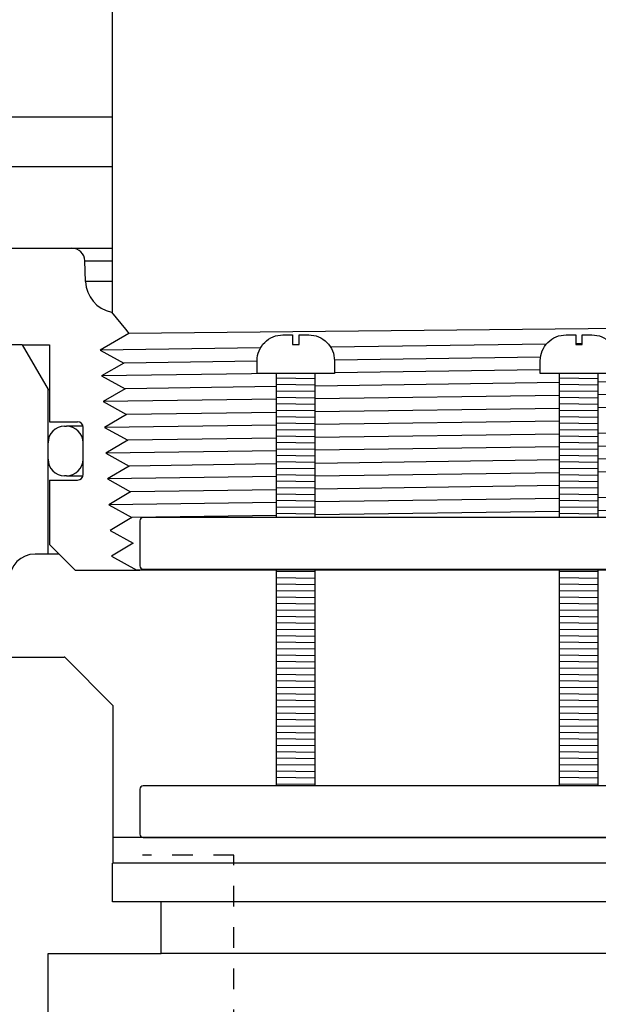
# Model space of a CAD drawing. Extents: x -169 to 2224, y 0 to 2796.
# Tile 138 of 256: x 1563.42 to 1566.23, y 405 to 409.78. Entities that reach past the tile are written whole.
import ezdxf

# ---------------------------------------------------------------- set-up
doc = ezdxf.new("R2010")
doc.units = 0
doc.header["$MEASUREMENT"] = 0
doc.header["$PDSIZE"] = 1
doc.linetypes.add('HIDDEN5', pattern=[0.05, 0.025, -0.025])
doc.layers.get('DEFPOINTS').update_dxf_attribs({"linetype": 'CONTINUOUS'})
for name, color, linetype in [('DIM', 3, 'CONTINUOUS'), ('FILL-TUBE', 1, 'CONTINUOUS'), ('GALV-4', 4, 'CONTINUOUS'), ('JACK-SCREW', 2, 'CONTINUOUS'), ('PEAGRAVEL-HATCH', 3, 'CONTINUOUS'), ('SPILL-BUCKET', 1, 'CONTINUOUS')]:
    doc.layers.add(name, color=color, linetype=linetype)
doc.styles.add('SIMPLEX', font='simplex')
doc.dimstyles.new('DIM64', dxfattribs={"dimscale": 64, "dimtxt": 0.09375, "dimasz": 0.09375, "dimexe": 0.0625, "dimexo": 0.0625, "dimgap": 0.046875, "dimtad": 1, "dimdec": 4, "dimzin": 3, "dimdsep": 46, "dimlunit": 4, "dimtxsty": 'SIMPLEX', "dimcen": 0, "dimclrd": 256, "dimclre": 256, "dimclrt": 256, "dimadec": 0, "dimazin": 0, "dimtfac": 1, "dimtdec": 4, "dimtmove": 0, "dimatfit": 3, "dimfxl": 1, "dimfrac": 2, "dimtolj": 1, "dimtzin": 0, "dimarcsym": 0})

# ---------------------------------------------------------------- blocks, each defined once
blk = doc.blocks.new('*D19')
at = {"layer": 'DEFPOINTS', "color": 0, "transparency": 16777216}
for p in [(1294.3654, 414.2886), (1931.8718, 414.0074), (1931.8718, 136.5159)]:
    blk.add_point(p, dxfattribs=at)
at = {"layer": 'DIM', "lineweight": -2, "transparency": 16777216}
for p, q in [((1294.3654, 410.2886), (1294.3654, 132.5159)), ((1931.8718, 410.0074), (1931.8718, 132.5159)), ((1300.3654, 136.5159), (1925.8718, 136.5159))]:
    blk.add_line(p, q, dxfattribs=at)
at = {"layer": 'DIM', "transparency": 16777216}
for points in [[(1300.3654, 137.5159), (1300.3654, 135.5159), (1294.3654, 136.5159)], [(1925.8718, 137.5159), (1925.8718, 135.5159), (1931.8718, 136.5159)]]:
    blk.add_solid(points, dxfattribs=at)
at = {"layer": 'DIM', "transparency": 16777216, "insert": (1613.1186, 144.0873), "char_height": 6, "attachment_point": 5, "style": 'SIMPLEX'}
blk.add_mtext('\\A1;53\'-1 1/2" (F.V. TANK SLAB)', dxfattribs=at)

msp = doc.modelspace()

# ---------------------------------------------------------------- hatches: boundary and pattern name
at = {"layer": 'PEAGRAVEL-HATCH'}
h = msp.add_hatch(dxfattribs=at)
h.set_pattern_fill('AR-SAND', color=256, scale=7.5, style=0)
h.set_pattern_definition([(37.5, (1739.785, 351.516), (-0.47245, 14.4512), [0, -11.4, 0, -12.75, 0, -12.1875]), (7.5, (1739.785, 351.516), (13.2733, 21.1661), [0, -6.15, 0, -10.275, 0, -3.9375]), (327.5, (1730.56, 351.516), (23.35606, 0.04244), [0, -3.75, 0, -13.5, 0, -17.625]), (317.5, (1730.56, 351.516), (22.546, 6.5826), [0, -1.875, 0, -8.85, 0, -10.125])])
edge = h.paths.add_edge_path()
edge.add_line((1502.41593, 409.69624), (1506.60226, 409.69624))
edge.add_line((1506.60226, 409.69624), (1506.60226, 403.79544))
edge.add_line((1506.60226, 403.79544), (1506.32446, 403.79544))
edge.add_line((1506.32446, 403.79544), (1506.32446, 400.01755))
edge.add_line((1506.32446, 400.01755), (1506.60226, 400.01755))
edge.add_line((1506.60226, 400.01755), (1506.60226, 374.25844))
edge.add_arc((1510.60226, 374.25844), 4, 540, 630)
edge.add_line((1510.60226, 370.25844), (1558.71317, 370.25844))
edge.add_line((1558.71317, 370.25844), (1558.71317, 369.86125))
edge.add_line((1558.71317, 369.86125), (1558.8988, 369.86125))
edge.add_line((1558.8988, 369.86125), (1558.8988, 369.90728))
edge.add_line((1558.8988, 369.90728), (1559.45567, 369.90728))
edge.add_line((1559.45567, 369.90728), (1559.45567, 369.86125))
edge.add_line((1559.45567, 369.86125), (1559.96632, 369.82554))
edge.add_line((1559.96632, 369.82554), (1559.96632, 369.41265))
edge.add_line((1559.96632, 369.41265), (1560.09007, 369.41265))
edge.add_line((1560.09007, 369.41265), (1560.09007, 368.51547))
edge.add_line((1560.09007, 368.51547), (1563.85253, 368.51547))
edge.add_line((1563.85253, 368.51547), (1563.85253, 359.01592))
edge.add_arc((1562.31496, 359.94093), 1.79437, 220.90684, 328.96868, ccw=False)
edge.add_line((1560.95882, 358.76592), (1560.95882, 357.76592))
edge.add_line((1560.95882, 357.76592), (1560.07536, 357.76592))
edge.add_line((1560.07536, 357.76592), (1562.23861, 357.76592))
edge.add_line((1562.23861, 357.76592), (1562.97514, 356.45069))
edge.add_line((1562.97514, 356.45069), (1560.57536, 356.05233))
edge.add_arc((1560.82536, 356.05233), 0.25, 540, 630)
edge.add_line((1560.82536, 355.80233), (1563.43653, 355.80233))
edge.add_line((1563.43653, 355.80233), (1563.43653, 352.55385))
edge.add_line((1563.43653, 352.55385), (1553.16593, 352.55385))
edge.add_line((1553.16593, 352.55385), (1552.16593, 353.51592))
edge.add_line((1552.16593, 353.51592), (1547.16593, 353.51592))
edge.add_line((1547.16593, 353.51592), (1546.16593, 353.54703))
edge.add_line((1546.16593, 353.54703), (1536.66593, 353.54703))
edge.add_line((1536.66593, 353.54703), (1535.66593, 353.51592))
edge.add_line((1535.66593, 353.51592), (1530.66593, 353.51592))
edge.add_line((1530.66593, 353.51592), (1529.66593, 353.54456))
edge.add_line((1529.66593, 353.54456), (1520.16593, 353.54456))
edge.add_line((1520.16593, 353.54456), (1519.16593, 353.51592))
edge.add_line((1519.16593, 353.51592), (1510.00978, 353.51592))
edge.add_line((1510.00978, 353.51592), (1509.90567, 359.04592))
edge.add_arc((1503.96562, 359.37854), 5.94935, 356.794997, 432.28927)
edge.add_line((1505.77548, 365.04592), (1503.31514, 365.04592))
edge.add_line((1503.31514, 365.04592), (1503.31514, 365.39672))
edge.add_arc((1503.31514, 366.04592), 0.6492, 180, 270, ccw=False)
edge.add_line((1502.66593, 366.04592), (1502.41593, 366.04592))
edge.add_line((1502.41593, 366.04592), (1502.41593, 409.69624))

# ---------------------------------------------------------------- linework, layer by layer
at = {"layer": 'FILL-TUBE', "color": 1, "linetype": 'HIDDEN5'}
msp.add_lwpolyline([(1564.46337, 359.07761), (1564.46337, 405.72628), (1564.01986, 405.72628)], dxfattribs=at)
at = {"layer": 'GALV-4'}
msp.add_line((1563.87235, 409.86122), (1563.87235, 408.3614), dxfattribs=at)
at = {"layer": 'GALV-4', "linetype": 'Continuous'}
for p, q in [((1563.86883, 408.3614), (1563.93728, 408.27774)), ((1563.95396, 408.25735), (1563.81444, 408.17646)), ((1563.93728, 408.27774), (1563.95396, 408.25736)), ((1563.81444, 408.17646), (1563.92879, 408.114)), ((1563.92879, 408.114), (1563.8214, 408.05155)), ((1563.8214, 408.05155), (1563.93541, 407.98909)), ((1563.93541, 407.98909), (1563.82836, 407.92663)), ((1563.82836, 407.92663), (1563.94204, 407.86417)), ((1563.94204, 407.86417), (1563.83531, 407.80172)), ((1563.83531, 407.80172), (1563.94866, 407.73926)), ((1563.94866, 407.73926), (1563.84227, 407.6768)), ((1563.84227, 407.6768), (1563.95528, 407.61434)), ((1563.95528, 407.61434), (1563.84923, 407.55189)), ((1563.84923, 407.55189), (1563.96191, 407.48943)), ((1563.96191, 407.48943), (1563.85618, 407.42697)), ((1563.85618, 407.42697), (1563.96853, 407.36451)), ((1563.96853, 407.36451), (1563.86314, 407.30206)), ((1563.86314, 407.30206), (1563.97515, 407.2396)), ((1563.97515, 407.2396), (1563.8701, 407.17714)), ((1563.8701, 407.17714), (1563.99165, 407.10916)), ((1568.38039, 407.10916), (1563.99165, 407.10916))]:
    msp.add_line(p, q, dxfattribs=at)
at = {"layer": 'GALV-4', "color": 7, "linetype": 'Continuous'}
for p, q in [((1568.32584, 408.30137), (1563.95396, 408.25736)), ((1565.97801, 408.20571), (1564.93176, 408.19157)), ((1566.15204, 408.20807), (1566.12079, 408.20764)), ((1564.59174, 408.18697), (1563.81444, 408.17646)), ((1564.57561, 408.1232), (1563.92879, 408.114)), ((1565.95011, 408.14276), (1564.95058, 408.12854)), ((1564.66965, 408.06305), (1563.8214, 408.05155)), ((1565.94892, 408.0804), (1564.95061, 408.06686)), ((1566.04267, 408.01916), (1564.85686, 408.00224)), ((1567.41597, 408.03875), (1566.23017, 408.02183)), ((1564.66936, 407.99956), (1563.93541, 407.98909)), ((1567.41597, 407.97543), (1566.23017, 407.9593)), ((1564.66936, 407.93807), (1563.82836, 407.92663)), ((1566.04267, 407.95675), (1564.85686, 407.94062)), ((1564.66936, 407.87458), (1563.94204, 407.86417)), ((1566.04267, 407.89424), (1564.85686, 407.87727)), ((1567.41597, 407.91389), (1566.23017, 407.89692)), ((1566.04267, 407.83183), (1564.85686, 407.81565)), ((1564.66936, 407.8131), (1563.83531, 407.80172)), ((1567.41597, 407.78903), (1566.23017, 407.77201)), ((1564.66936, 407.7496), (1563.94866, 407.73926)), ((1566.04267, 407.76932), (1564.85686, 407.7523)), ((1567.41597, 407.72571), (1566.23017, 407.70948)), ((1564.66936, 407.68812), (1563.84227, 407.6768)), ((1566.04267, 407.70692), (1564.85686, 407.69069)), ((1566.04267, 407.6444), (1564.85686, 407.62733)), ((1567.41597, 407.66418), (1566.23017, 407.6471)), ((1564.66936, 407.62463), (1563.95528, 407.61434)), ((1566.04267, 407.582), (1564.85686, 407.56572)), ((1567.41597, 407.60085), (1566.23017, 407.58457)), ((1564.66936, 407.56315), (1563.84923, 407.55189)), ((1564.66936, 407.49965), (1563.96191, 407.48943)), ((1566.04267, 407.51948), (1564.85686, 407.50236)), ((1566.04267, 407.45708), (1564.85686, 407.44075)), ((1567.41597, 407.47599), (1566.23017, 407.45966)), ((1564.66936, 407.43817), (1563.85618, 407.42697)), ((1566.04267, 407.39457), (1564.85686, 407.37739)), ((1567.41597, 407.41446), (1566.23017, 407.39728)), ((1564.66936, 407.37467), (1563.96853, 407.36451))]:
    msp.add_line(p, q, dxfattribs=at)
at = {"layer": 'JACK-SCREW'}
for p, q in [((1564.66936, 407.3644), (1564.66936, 408.06305)), ((1564.85686, 407.3644), (1564.85686, 408.06305)), ((1566.04267, 407.3644), (1566.04267, 408.06305)), ((1566.23017, 407.3644), (1566.23017, 408.06305)), ((1564.66936, 406.06305), (1564.66936, 407.1144)), ((1564.85686, 406.06305), (1564.85686, 407.1144)), ((1566.04267, 406.06305), (1566.04267, 407.1144)), ((1566.23017, 406.06305), (1566.23017, 407.1144))]:
    msp.add_line(p, q, dxfattribs=at)
for points in [[(1564.95061, 408.12555), (1564.95061, 408.06305), (1564.57561, 408.06305), (1564.57561, 408.12555, -0.4142136), (1564.70061, 408.25055), (1564.74749, 408.25055), (1564.74749, 408.20367), (1564.77874, 408.20367), (1564.77874, 408.25055), (1564.82561, 408.25055, -0.4142136)], [(1566.32392, 408.12555), (1566.32392, 408.06305), (1565.94892, 408.06305), (1565.94892, 408.12555, -0.4142136), (1566.07392, 408.25055), (1566.12079, 408.25055), (1566.12079, 408.20367), (1566.15204, 408.20367), (1566.15204, 408.25055), (1566.19892, 408.25055, -0.4142136)]]:
    msp.add_lwpolyline(points, format="xyb", close=True, dxfattribs=at)
at = {"layer": 'JACK-SCREW', "color": 2, "linetype": 'Continuous'}
msp.add_lwpolyline([(1568.26624, 407.13003), (1568.26624, 407.34878, 0.4142136), (1568.25061, 407.3644), (1564.02222, 407.3644, 0.4142136), (1564.00659, 407.34878), (1564.00659, 407.13003, 0.4142136), (1564.02222, 407.1144), (1568.25061, 407.1144, 0.4142136)], format="xyb", close=True, dxfattribs=at)
msp.add_lwpolyline([(1566.95391, 406.06305), (1564.02222, 406.06305, 0.4142136), (1564.00659, 406.04742), (1564.00659, 405.82867, 0.4142136), (1564.02222, 405.81305), (1566.95391, 405.81305)], format="xyb", dxfattribs=at)
at = {"layer": 'SPILL-BUCKET', "color": 7, "linetype": 'Continuous'}
for p, q in [((1562.7077, 409.309), (1563.87235, 409.309)), ((1562.7077, 409.06789), (1563.87235, 409.06789)), ((1563.74017, 408.61032), (1563.87235, 408.61032)), ((1563.87235, 408.509), (1563.74371, 408.509)), ((1564.66936, 408.0423), (1564.85686, 408.03963)), ((1566.04267, 408.0423), (1566.23017, 408.03963)), ((1564.66936, 408.01104), (1564.85686, 408.00838)), ((1564.66936, 407.97979), (1564.85686, 407.97712)), ((1566.04267, 408.01104), (1566.23017, 408.00838)), ((1566.04267, 407.97979), (1566.23017, 407.97712)), ((1564.66936, 407.94854), (1564.85686, 407.94587)), ((1564.66936, 407.91728), (1564.85686, 407.91462)), ((1566.04267, 407.94854), (1566.23017, 407.94587)), ((1566.04267, 407.91728), (1566.23017, 407.91462)), ((1564.66936, 407.88603), (1564.85686, 407.88336)), ((1566.04267, 407.88603), (1566.23017, 407.88336)), ((1564.66936, 407.85478), (1564.85686, 407.85211)), ((1564.66936, 407.82352), (1564.85686, 407.82086)), ((1566.04267, 407.85478), (1566.23017, 407.85211)), ((1566.04267, 407.82352), (1566.23017, 407.82086)), ((1563.64155, 407.80744), (1563.65154, 407.80744)), ((1563.6605, 407.80744), (1563.65154, 407.80744)), ((1564.66936, 407.79227), (1564.85686, 407.7896)), ((1566.04267, 407.79227), (1566.23017, 407.7896)), ((1563.5616, 407.64754), (1563.5616, 407.72749)), ((1563.73148, 407.64754), (1563.73148, 407.72749)), ((1563.73148, 407.72749), (1563.73173, 407.72749)), ((1563.73173, 407.72749), (1563.73249, 407.72749)), ((1564.66936, 407.76102), (1564.85686, 407.75835)), ((1564.66936, 407.72976), (1564.85686, 407.7271)), ((1566.04267, 407.76102), (1566.23017, 407.75835)), ((1566.04267, 407.72976), (1566.23017, 407.7271)), ((1564.66936, 407.69851), (1564.85686, 407.69584)), ((1566.04267, 407.69851), (1566.23017, 407.69584)), ((1563.73173, 407.64754), (1563.73148, 407.64754)), ((1563.73248, 407.64754), (1563.73173, 407.64754)), ((1564.66936, 407.66726), (1564.85686, 407.66459)), ((1564.66936, 407.636), (1564.85686, 407.63334)), ((1566.04267, 407.66726), (1566.23017, 407.66459)), ((1566.04267, 407.636), (1566.23017, 407.63334)), ((1564.66936, 407.60475), (1564.85686, 407.60208)), ((1566.04267, 407.60475), (1566.23017, 407.60208)), ((1563.65154, 407.5676), (1563.64155, 407.5676)), ((1564.66936, 407.5735), (1564.85686, 407.57083)), ((1564.66936, 407.54225), (1564.85686, 407.53958)), ((1566.04267, 407.5735), (1566.23017, 407.57083)), ((1566.04267, 407.54225), (1566.23017, 407.53958)), ((1564.66936, 407.51099), (1564.85686, 407.50832)), ((1566.04267, 407.51099), (1566.23017, 407.50832)), ((1564.66936, 407.47974), (1564.85686, 407.47707)), ((1564.66936, 407.44849), (1564.85686, 407.44582)), ((1566.04267, 407.47974), (1566.23017, 407.47707)), ((1566.04267, 407.44849), (1566.23017, 407.44582)), ((1564.66936, 407.41723), (1564.85686, 407.41457)), ((1566.04267, 407.41723), (1566.23017, 407.41457)), ((1564.66936, 407.38598), (1564.85686, 407.38331)), ((1566.04267, 407.38598), (1566.23017, 407.38331)), ((1564.66936, 407.1047), (1564.85686, 407.10203)), ((1566.04267, 407.1047), (1566.23017, 407.10203)), ((1564.66936, 407.07345), (1564.85686, 407.07078)), ((1566.04267, 407.07345), (1566.23017, 407.07078)), ((1564.66936, 407.04219), (1564.85686, 407.03953)), ((1564.66936, 407.01094), (1564.85686, 407.00827)), ((1566.04267, 407.04219), (1566.23017, 407.03953)), ((1566.04267, 407.01094), (1566.23017, 407.00827)), ((1564.66936, 406.97969), (1564.85686, 406.97702)), ((1566.04267, 406.97969), (1566.23017, 406.97702)), ((1564.66936, 406.94844), (1564.85686, 406.94577)), ((1564.66936, 406.91718), (1564.85686, 406.91451)), ((1566.04267, 406.94844), (1566.23017, 406.94577)), ((1566.04267, 406.91718), (1566.23017, 406.91451)), ((1564.66936, 406.88593), (1564.85686, 406.88326)), ((1566.04267, 406.88593), (1566.23017, 406.88326)), ((1564.66936, 406.85468), (1564.85686, 406.85201)), ((1564.66936, 406.82342), (1564.85686, 406.82076)), ((1566.04267, 406.85468), (1566.23017, 406.85201)), ((1566.04267, 406.82342), (1566.23017, 406.82076)), ((1564.66936, 406.79217), (1564.85686, 406.7895)), ((1566.04267, 406.79217), (1566.23017, 406.7895)), ((1564.66936, 406.76092), (1564.85686, 406.75825)), ((1564.66936, 406.72966), (1564.85686, 406.727)), ((1566.04267, 406.76092), (1566.23017, 406.75825)), ((1566.04267, 406.72966), (1566.23017, 406.727)), ((1564.66936, 406.69841), (1564.85686, 406.69574)), ((1566.04267, 406.69841), (1566.23017, 406.69574)), ((1564.66936, 406.66716), (1564.85686, 406.66449)), ((1564.66936, 406.6359), (1564.85686, 406.63324)), ((1566.04267, 406.66716), (1566.23017, 406.66449)), ((1566.04267, 406.6359), (1566.23017, 406.63324)), ((1564.66936, 406.60465), (1564.85686, 406.60198)), ((1566.04267, 406.60465), (1566.23017, 406.60198)), ((1564.66936, 406.5734), (1564.85686, 406.57073)), ((1564.66936, 406.54214), (1564.85686, 406.53948)), ((1566.04267, 406.5734), (1566.23017, 406.57073)), ((1566.04267, 406.54214), (1566.23017, 406.53948)), ((1564.66936, 406.51089), (1564.85686, 406.50822)), ((1566.04267, 406.51089), (1566.23017, 406.50822)), ((1564.66936, 406.47964), (1564.85686, 406.47697)), ((1564.66936, 406.44838), (1564.85686, 406.44572)), ((1566.04267, 406.47964), (1566.23017, 406.47697)), ((1566.04267, 406.44838), (1566.23017, 406.44572)), ((1564.66936, 406.41713), (1564.85686, 406.41446)), ((1566.04267, 406.41713), (1566.23017, 406.41446)), ((1564.66936, 406.38588), (1564.85686, 406.38321)), ((1564.66936, 406.35463), (1564.85686, 406.35196)), ((1566.04267, 406.38588), (1566.23017, 406.38321)), ((1566.04267, 406.35463), (1566.23017, 406.35196)), ((1564.66936, 406.32337), (1564.85686, 406.3207)), ((1566.04267, 406.32337), (1566.23017, 406.3207)), ((1564.66936, 406.29212), (1564.85686, 406.28945)), ((1564.66936, 406.26087), (1564.85686, 406.2582)), ((1566.04267, 406.29212), (1566.23017, 406.28945)), ((1566.04267, 406.26087), (1566.23017, 406.2582)), ((1564.66936, 406.22961), (1564.85686, 406.22695)), ((1564.66936, 406.19836), (1564.85686, 406.19569)), ((1566.04267, 406.22961), (1566.23017, 406.22695)), ((1566.04267, 406.19836), (1566.23017, 406.19569)), ((1564.66936, 406.16711), (1564.85686, 406.16444)), ((1566.04267, 406.16711), (1566.23017, 406.16444)), ((1564.66936, 406.13585), (1564.85686, 406.13319)), ((1564.66936, 406.1046), (1564.85686, 406.10193)), ((1566.04267, 406.13585), (1566.23017, 406.13319)), ((1566.04267, 406.1046), (1566.23017, 406.10193)), ((1564.66936, 406.07335), (1564.85686, 406.07068)), ((1566.04267, 406.07335), (1566.23017, 406.07068))]:
    msp.add_line(p, q, dxfattribs=at)
at = {"layer": 'SPILL-BUCKET', "linetype": 'Continuous'}
for p, q in [((1563.38696, 408.6706), (1563.67775, 408.6706)), ((1563.67775, 408.6706), (1563.87235, 408.6706)), ((1563.74371, 408.509), (1563.74017, 408.61032)), ((1563.86883, 408.3614), (1563.87235, 408.3614)), ((1563.43669, 408.20217), (1562.71407, 408.20217)), ((1563.43669, 408.20217), (1563.5616, 407.98581)), ((1563.43669, 408.20217), (1563.5681, 408.20217)), ((1563.5681, 408.20217), (1563.5681, 407.82917)), ((1563.5616, 407.98581), (1563.56322, 407.98581)), ((1563.5616, 407.18711), (1563.5616, 407.98581)), ((1563.56322, 407.98581), (1563.5681, 407.98581)), ((1563.5681, 407.82917), (1563.7046, 407.82917)), ((1563.68731, 407.80744), (1563.6605, 407.80744)), ((1563.73178, 407.80744), (1563.68731, 407.80744)), ((1563.73248, 407.57424), (1563.73248, 407.80129)), ((1563.5681, 407.54636), (1563.5681, 407.23408)), ((1563.5681, 407.54636), (1563.7046, 407.54636)), ((1563.65154, 407.5676), (1563.66049, 407.5676)), ((1563.66049, 407.5676), (1563.68728, 407.5676)), ((1563.68728, 407.5676), (1563.73172, 407.5676)), ((1563.69301, 407.10916), (1563.5681, 407.23408)), ((1563.5616, 407.18711), (1563.49914, 407.18711)), ((1563.56756, 407.18711), (1563.5616, 407.18711)), ((1563.58541, 407.18711), (1563.56756, 407.18711)), ((1563.61506, 407.18711), (1563.58541, 407.18711)), ((1563.69301, 407.10916), (1564.00659, 407.10916)), ((1563.37423, 406.68745), (1563.63967, 406.68745)), ((1563.64059, 406.68745), (1563.63967, 406.68745)), ((1563.64337, 406.68745), (1563.64059, 406.68745)), ((1563.87587, 406.45324), (1563.64337, 406.68745)), ((1563.87587, 406.45324), (1563.87587, 405.68813)), ((1566.95391, 405.81305), (1563.87589, 405.81305)), ((1563.87389, 405.50076), (1563.87389, 405.68813)), ((1563.88896, 405.68813), (1563.87587, 405.68813)), ((1566.12872, 405.68813), (1563.88896, 405.68813)), ((1567.12933, 405.68813), (1566.12872, 405.68813)), ((1564.11072, 405.24927), (1564.11072, 405.50076))]:
    msp.add_line(p, q, dxfattribs=at)
at = {"layer": 'SPILL-BUCKET'}
for p, q in [((1568.37081, 405.50076), (1563.87389, 405.50076)), ((1568.13397, 405.24927), (1564.11072, 405.24927))]:
    msp.add_line(p, q, dxfattribs=at)
at = {"layer": 'SPILL-BUCKET', "color": 1, "linetype": 'Continuous'}
for p, q in [((1563.5616, 405.24927), (1564.11072, 405.24927)), ((1563.5616, 404.04166), (1563.5616, 405.24927))]:
    msp.add_line(p, q, dxfattribs=at)
at = {"layer": 'SPILL-BUCKET', "linetype": 'Continuous'}
for centre, radius, start, end in [((1563.67775, 408.60814), 0.06246, 2, 90), ((1563.89976, 408.51445), 0.15614, 182, 258.57727), ((1563.7046, 407.80129), 0.02788, 0, 90), ((1563.7046, 407.57424), 0.02788, 270, 0), ((1563.49914, 407.0622), 0.12491, 90, 180)]:
    msp.add_arc(centre, radius, start, end, dxfattribs=at)
at = {"layer": 'SPILL-BUCKET', "color": 7, "linetype": 'Continuous'}
for centre, start, end in [((1563.64155, 407.72749), 90, 180), ((1563.65154, 407.72749), 0, 90), ((1563.64155, 407.64754), 180, 270), ((1563.65154, 407.64754), 270, 0)]:
    msp.add_arc(centre, 0.07995, start, end, dxfattribs=at)

# ---------------------------------------------------------------- dimensions: what is measured, and where the dimension line sits
at = {"layer": 'DIM'}
dim = msp.add_linear_dim(base=(1931.87181, 136.51592), p1=(1294.36544, 414.28861), p2=(1931.87181, 414.00736), angle=0, text='<> (F.V. TANK SLAB)', dimstyle='DIM64', dxfattribs=at)
dim.commit()
dim.dimension.update_dxf_attribs({"geometry": '*D19', "text_midpoint": (1613.11863, 144.08735)})

doc.saveas('drawing.dxf')
